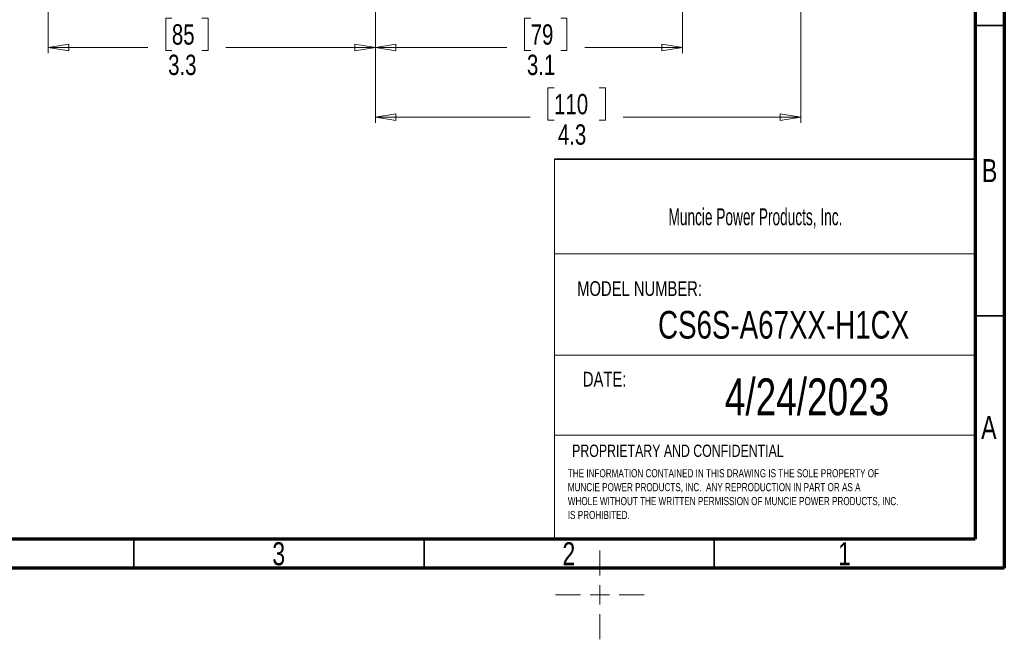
# Model space of a CAD drawing. Header units: inches. Extents: x 0.6 to 16.3, y -0.3 to 11.5.
# Tile 11 of 18: x 9.7 to 16.3, y -0.3 to 3.9. Entities that reach past the tile are written whole.
import ezdxf

# ---------------------------------------------------------------- set-up
doc = ezdxf.new("R2010")
doc.units = ezdxf.units.IN
doc.header["$MEASUREMENT"] = 0
doc.styles.add('SLDTEXTSTYLE0', font='TXT', dxfattribs={"width": 0.75})
doc.styles.add('SLDTEXTSTYLE1', font='TXT', dxfattribs={"width": 0.605})
doc.dimstyles.new('SLDDIMSTYLE1', dxfattribs={"dimtxt": 0.137795, "dimasz": 0.14, "dimexe": 0, "dimexo": 0.0625, "dimgap": 0.034449, "dimtad": 0, "dimdec": 1, "dimlfac": 1.5, "dimrnd": 1e-09, "dimzin": 12, "dimdsep": 46, "dimtxsty": 'SLDTEXTSTYLE0', "dimblk1": 'CLOSED', "dimblk2": 'CLOSED', "dimsah": 1, "dimcen": 0.09, "dimadec": 0, "dimazin": 3, "dimtfac": 1, "dimtofl": 0, "dimtmove": 0, "dimatfit": 3, "dimldrblk": 'CLOSED', "dimfxl": 0, "dimfrac": 2, "dimtolj": 1, "dimtzin": 12, "dimarcsym": 0})
doc.dimstyles.new('SLDDIMSTYLE2', dxfattribs={"dimtxt": 0.137795, "dimasz": 0.14, "dimexe": 0, "dimexo": 0.0625, "dimgap": 0.034449, "dimtad": 0, "dimdec": 1, "dimlfac": 1.5, "dimrnd": 1e-09, "dimzin": 12, "dimdsep": 46, "dimtxsty": 'SLDTEXTSTYLE0', "dimblk1": 'CLOSED', "dimblk2": 'CLOSED', "dimsah": 1, "dimcen": 0.09, "dimadec": 0, "dimazin": 3, "dimtfac": 1, "dimtdec": 1, "dimtofl": 0, "dimtmove": 0, "dimatfit": 3, "dimldrblk": 'CLOSED', "dimfxl": 0, "dimfrac": 2, "dimtolj": 1, "dimtzin": 12, "dimarcsym": 0})

# ---------------------------------------------------------------- blocks, each defined once
blk = doc.blocks.new('SW_NOTE_0')
at = {"color": 0, "linetype": 'Continuous', "lineweight": 0, "char_height": 0.055, "attachment_point": 1, "style": 'SLDTEXTSTYLE0'}
for s, insert in [('THE INFORMATION CONTAINED IN THIS DRAWING IS THE SOLE PROPERTY OF', (0, 0.0709)), ('MUNCIE POWER PRODUCTS, INC.  ANY REPRODUCTION IN PART OR AS A', (0, -0.0235)), ('WHOLE WITHOUT THE WRITTEN PERMISSION OF MUNCIE POWER PRODUCTS, INC.', (0, -0.1178)), ('IS PROHIBITED.', (0, -0.2122))]:
    blk.add_mtext(s, dxfattribs=dict(at, insert=insert))
blk = doc.blocks.new('_Closed')
at = {"color": 0, "linetype": 'ByBlock', "lineweight": -2}
for p, q in [((-1, 0.166667), (0, 0)), ((-1, 0.166667), (-1, -0.166667)), ((0, 0), (-1, -0.166667)), ((0, 0), (-1, 0))]:
    blk.add_line(p, q, dxfattribs=at)
blk = doc.blocks.new('_D_1')
at = {"color": 7, "linetype": 'Continuous', "lineweight": 0}
for p, q in [((9.8522, 6.1795), (9.8522, 3.689)), ((12.0711, 5.2559), (12.0711, 3.689)), ((10.6909, 3.9269), (10.6489, 3.9269)), ((10.6489, 3.9269), (10.6489, 3.7081)), ((10.8945, 3.9269), (10.9365, 3.9269)), ((10.9365, 3.9269), (10.9365, 3.7081)), ((9.8522, 3.7284), (10.528, 3.7284)), ((10.6489, 3.7081), (10.6909, 3.7081)), ((10.9365, 3.7081), (10.8945, 3.7081)), ((12.0711, 3.7284), (11.0573, 3.7284))]:
    blk.add_line(p, q, dxfattribs=at)
at = {"color": 7, "linetype": 'Continuous', "lineweight": 18, "xscale": 0.14, "yscale": 0.14}
for p, rotation in [((9.8522, 3.7284), 179.9999997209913), ((12.0711, 3.7284), 359.9999997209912)]:
    blk.add_blockref('_Closed', p, dxfattribs=dict(at, rotation=rotation))
at = {"color": 7, "linetype": 'Continuous', "lineweight": 18, "char_height": 0.1378, "attachment_point": 1, "rotation": 360, "style": 'SLDTEXTSTYLE0'}
for s, insert in [('85', (10.6909, 3.8857)), ('3.3', (10.6654, 3.6796))]:
    blk.add_mtext(s, dxfattribs=dict(at, insert=insert))
blk = doc.blocks.new('_D_4')
at = {"color": 7, "linetype": 'Continuous', "lineweight": 0}
for p, q in [((14.9577, 6.5954), (14.9577, 3.2166)), ((12.0711, 5.2559), (12.0711, 3.2166)), ((13.2844, 3.4544), (13.2424, 3.4544)), ((13.2424, 3.4544), (13.2424, 3.2357)), ((13.5899, 3.4544), (13.6319, 3.4544)), ((13.6319, 3.4544), (13.6319, 3.2357)), ((12.0711, 3.256), (13.1216, 3.256)), ((13.2424, 3.2357), (13.2844, 3.2357)), ((13.6319, 3.2357), (13.5899, 3.2357)), ((14.9577, 3.256), (13.7527, 3.256))]:
    blk.add_line(p, q, dxfattribs=at)
at = {"color": 7, "linetype": 'Continuous', "lineweight": 18, "xscale": 0.14, "yscale": 0.14, "rotation": 180.0000000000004}
blk.add_blockref('_Closed', (12.0711, 3.256), dxfattribs=at)
at = {"color": 7, "linetype": 'Continuous', "lineweight": 18, "xscale": 0.14, "yscale": 0.14}
blk.add_blockref('_Closed', (14.9577, 3.256), dxfattribs=at)
at = {"color": 7, "linetype": 'Continuous', "lineweight": 18, "char_height": 0.1378, "attachment_point": 1, "style": 'SLDTEXTSTYLE0'}
for s, insert in [('110', (13.2844, 3.4133)), ('4.3', (13.3099, 3.2071))]:
    blk.add_mtext(s, dxfattribs=dict(at, insert=insert))
blk = doc.blocks.new('_D_5')
at = {"color": 7, "linetype": 'Continuous', "lineweight": 0}
for p, q in [((12.0711, 5.2559), (12.0711, 3.689)), ((14.1544, 4.9095), (14.1544, 3.689)), ((13.1253, 3.9269), (13.0833, 3.9269)), ((13.0833, 3.9269), (13.0833, 3.7081)), ((13.3289, 3.9269), (13.3709, 3.9269)), ((13.3709, 3.9269), (13.3709, 3.7081)), ((12.0711, 3.7284), (12.9624, 3.7284)), ((13.0833, 3.7081), (13.1253, 3.7081)), ((13.3709, 3.7081), (13.3289, 3.7081)), ((14.1544, 3.7284), (13.4917, 3.7284))]:
    blk.add_line(p, q, dxfattribs=at)
at = {"color": 7, "linetype": 'Continuous', "lineweight": 18, "xscale": 0.14, "yscale": 0.14}
for p, rotation in [((12.0711, 3.7284), 179.9999997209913), ((14.1544, 3.7284), 359.9999997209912)]:
    blk.add_blockref('_Closed', p, dxfattribs=dict(at, rotation=rotation))
at = {"color": 7, "linetype": 'Continuous', "lineweight": 18, "char_height": 0.1378, "attachment_point": 1, "rotation": 360, "style": 'SLDTEXTSTYLE0'}
for s, insert in [('79', (13.1253, 3.8857)), ('3.1', (13.0998, 3.6796))]:
    blk.add_mtext(s, dxfattribs=dict(at, insert=insert))
blk = doc.blocks.new('SW_CENTERMARKSYMBOL_0')
at = {"color": 0, "linetype": 'Continuous', "lineweight": 18}
for p, q in [((0, 0.1312), (0, 0.3011)), ((-0.1312, 0), (-0.3011, 0)), ((0, 0), (-0.0656, 0)), ((0, 0), (0, 0.0656)), ((0, 0), (0, -0.0656)), ((0, 0), (0.0656, 0)), ((0.1312, 0), (0.3011, 0)), ((0, -0.1312), (0, -0.3011))]:
    blk.add_line(p, q, dxfattribs=at)

msp = doc.modelspace()

# ---------------------------------------------------------------- linework, layer by layer
at = {"color": 7, "linetype": 'Continuous', "lineweight": 70}
for p, q in [((16.3386, 11.4961), (16.3386, 0.1969)), ((16.1417, 11.2992), (16.1417, 0.3937)), ((16.1417, 0.3937), (0.7874, 0.3937)), ((16.3386, 0.1969), (0.5906, 0.1969))]:
    msp.add_line(p, q, dxfattribs=at)
at = {"color": 7, "linetype": 'Continuous', "lineweight": 35}
for p, q in [((16.1417, 3.878), (16.3386, 3.878)), ((13.2864, 2.9705), (16.1417, 2.9705)), ((16.1417, 1.9094), (16.3386, 1.9094)), ((10.4331, 0.3937), (10.4331, 0.1969)), ((12.4016, 0.3937), (12.4016, 0.1969)), ((14.3701, 0.3937), (14.3701, 0.1969))]:
    msp.add_line(p, q, dxfattribs=at)
at = {"color": 7, "linetype": 'Continuous', "lineweight": 18}
for p, q in [((13.2864, 2.9705), (13.2864, 0.3937)), ((13.2864, 2.3292), (16.1417, 2.3292)), ((13.2864, 1.6405), (16.1417, 1.6405)), ((13.2864, 1.0997), (16.1417, 1.0997))]:
    msp.add_line(p, q, dxfattribs=at)

# ---------------------------------------------------------------- block references
at = {"color": 7, "linetype": 'Continuous', "lineweight": 0}
for name, p in [('SW_NOTE_0', (13.3771, 0.7973)), ('SW_CENTERMARKSYMBOL_0', (13.5944, 0.0155))]:
    msp.add_blockref(name, p, dxfattribs=at)

# ---------------------------------------------------------------- texts
for s, insert, char_height, attachment_point, style in [('B', (16.239, 2.9714), 0.1562, 2, 'SLDTEXTSTYLE0'), ('Muncie Power Products, Inc.', (14.0601, 2.6373), 0.114583, 1, 'SLDTEXTSTYLE1'), ('MODEL NUMBER:', (13.4403, 2.1432), 0.1, 1, 'SLDTEXTSTYLE0'), ('CS6S-A67XX-H1CX', (14.8411, 1.9415), 0.1875, 2, 'SLDTEXTSTYLE0'), ('DATE:', (13.4793, 1.5288), 0.1, 1, 'SLDTEXTSTYLE0'), ('4/24/2023', (15.0001, 1.484), 0.25, 2, 'SLDTEXTSTYLE0'), ('A', (16.2338, 1.2293), 0.1562, 2, 'SLDTEXTSTYLE0'), ('PROPRIETARY AND CONFIDENTIAL', (13.4064, 1.0349), 0.083333, 1, 'SLDTEXTSTYLE0'), ('3', (11.4157, 0.373), 0.1562, 2, 'SLDTEXTSTYLE0'), ('2', (13.3843, 0.373), 0.1562, 2, 'SLDTEXTSTYLE0'), ('1', (15.2543, 0.373), 0.1562, 2, 'SLDTEXTSTYLE0')]:
    msp.add_mtext(s, dxfattribs=dict(at, insert=insert, char_height=char_height, attachment_point=attachment_point, style=style))

# ---------------------------------------------------------------- dimensions: what is measured, and where the dimension line sits
at = {"color": 7, "linetype": 'Continuous', "lineweight": 18}
dim = msp.add_linear_dim(base=(12.0711, 3.256), p1=(14.9577, 6.6348), p2=(12.0711, 5.2952), dimstyle='SLDDIMSTYLE1', dxfattribs=at)
dim.commit()
dim.dimension.update_dxf_attribs({"geometry": '_D_4', "text_midpoint": (13.4371, 3.256), "dimtype": 160})
for base, p1, p2, dimstyle, picture, middle in [((12.0711, 3.7284), (9.8522, 6.2189), (12.0711, 5.2952), 'SLDDIMSTYLE1', '_D_1', (10.7927, 3.7284)), ((14.1544, 3.7284), (12.0711, 5.2952), (14.1544, 4.9489), 'SLDDIMSTYLE2', '_D_5', (13.2271, 3.7284))]:
    dim = msp.add_linear_dim(base=base, p1=p1, p2=p2, angle=360, dimstyle=dimstyle, dxfattribs=at)
    dim.commit()
    dim.dimension.update_dxf_attribs({"geometry": picture, "text_midpoint": middle, "dimtype": 160})

doc.saveas('drawing.dxf')
